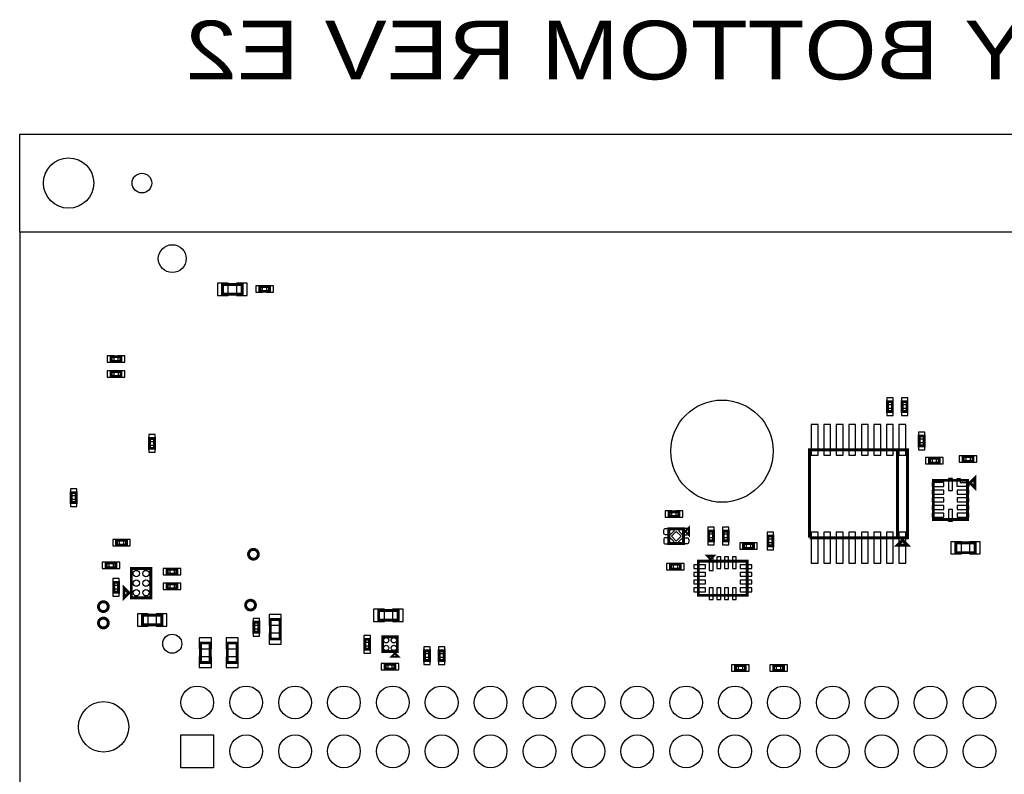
# Model space of a CAD drawing. Extents: x -287 to 3987, y -100 to 6443.
# Tile 8 of 10: x -100 to 1914, y 4900 to 6443. Entities that reach past the tile are written whole.
import ezdxf

# ---------------------------------------------------------------- set-up
doc = ezdxf.new("R2010")
doc.units = 0
for name, color, linetype in [('BG_OUTLINE', 95, 'CONTINUOUS'), ('PG_ASSEMBLY_BOTTOM', 52, 'CONTINUOUS'), ('PIN_BOTTOM', 1, 'CONTINUOUS')]:
    doc.layers.add(name, color=color, linetype=linetype)

msp = doc.modelspace()

# ---------------------------------------------------------------- linework, layer by layer
at = {"layer": 'BG_OUTLINE'}
for points in [[(-100, 6009.32), (-100, 6209.32), (3246.45, 6209.32), (3246.45, 6009.32)], [(-100, 100), (3246.45, 100), (3246.45, 6009.32), (-100, 6009.32)]]:
    msp.add_lwpolyline(points, close=True, dxfattribs=at)
at = {"layer": 'PG_ASSEMBLY_BOTTOM', "const_width": 6}
for points in [[(355, 5882), (315, 5882), (315, 5902), (355, 5902), (355, 5882)], [(411, 5888), (391, 5888), (391, 5898), (411, 5898), (411, 5888)], [(107.02, 5744.35), (87.02, 5744.35), (87.02, 5754.35), (107.02, 5754.35), (107.02, 5744.35)], [(107.24, 5714.07), (87.24, 5714.07), (87.24, 5724.07), (107.24, 5724.07), (107.24, 5714.07)], [(1685.03, 5662.42), (1685.03, 5642.42), (1675.03, 5642.42), (1675.03, 5662.42), (1685.03, 5662.42)], [(1705.03, 5642.42), (1705.03, 5662.42), (1715.03, 5662.42), (1715.03, 5642.42), (1705.03, 5642.42)], [(165.74, 5567.01), (165.74, 5587.01), (175.74, 5587.01), (175.74, 5567.01), (165.74, 5567.01)], [(1740, 5572.23), (1740, 5592.23), (1750, 5592.23), (1750, 5572.23), (1740, 5572.23)], [(1515.84, 5384.05), (1515.84, 5564.05), (1715.84, 5564.05), (1715.84, 5384.05), (1695.84, 5384.05), (1695.84, 5564.05)], [(1695.84, 5564.05), (1695.84, 5384.05), (1515.84, 5384.05)], [(1760.91, 5546.66), (1780.91, 5546.66), (1780.91, 5536.66), (1760.91, 5536.66), (1760.91, 5546.66)], [(1830, 5550), (1850, 5550), (1850, 5540), (1830, 5540), (1830, 5550)], [(1838.94, 5421.54), (1768.94, 5421.54), (1768.94, 5501.54), (1838.94, 5501.54), (1838.94, 5421.54)], [(1853.94, 5506.54), (1853.94, 5486.54), (1843.94, 5496.54), (1853.94, 5506.54)], [(5.54, 5456.35), (5.54, 5476.35), (15.54, 5476.35), (15.54, 5456.35), (5.54, 5456.35)], [(1248.34, 5427.35), (1228.34, 5427.35), (1228.34, 5437.35), (1248.34, 5437.35), (1248.34, 5427.35)], [(1257.94, 5372.23), (1227.94, 5372.23), (1227.94, 5402.23), (1257.94, 5402.23), (1257.94, 5372.23)], [(1267.94, 5402.23), (1267.94, 5392.23), (1262.94, 5397.23), (1267.94, 5402.23)], [(1319.41, 5397.75), (1319.41, 5377.75), (1309.41, 5377.75), (1309.41, 5397.75), (1319.41, 5397.75)], [(1349.41, 5397.75), (1349.41, 5377.75), (1339.41, 5377.75), (1339.41, 5397.75), (1349.41, 5397.75)], [(118.28, 5369.07), (98.28, 5369.07), (98.28, 5379.07), (118.28, 5379.07), (118.28, 5369.07)], [(1430.72, 5367.61), (1430.72, 5387.61), (1440.72, 5387.61), (1440.72, 5367.61), (1430.72, 5367.61)], [(1705.84, 5379.05), (1715.84, 5369.05), (1695.84, 5369.05), (1705.84, 5379.05)], [(1400.79, 5362.31), (1380.79, 5362.31), (1380.79, 5372.31), (1400.79, 5372.31), (1400.79, 5362.31)], [(1814.7, 5373.56), (1854.7, 5373.56), (1854.7, 5353.56), (1814.7, 5353.56), (1814.7, 5373.56)], [(1388.2, 5336.39), (1388.2, 5266.39), (1288.2, 5266.39), (1288.2, 5336.39), (1388.2, 5336.39)], [(1308.2, 5346.39), (1318.2, 5346.39), (1313.2, 5341.39), (1308.2, 5346.39)], [(96.91, 5322.73), (76.91, 5322.73), (76.91, 5332.73), (96.91, 5332.73), (96.91, 5322.73)], [(128.4, 5321.28), (168.4, 5321.28), (168.4, 5261.28), (128.4, 5261.28), (128.4, 5321.28)], [(221.71, 5309.71), (201.71, 5309.71), (201.71, 5319.71), (221.71, 5319.71), (221.71, 5309.71)], [(1251.42, 5319.98), (1231.42, 5319.98), (1231.42, 5329.98), (1251.42, 5329.98), (1251.42, 5319.98)], [(92.31, 5272.89), (92.31, 5292.89), (102.31, 5292.89), (102.31, 5272.89), (92.31, 5272.89)], [(123.4, 5271.28), (113.4, 5261.28), (113.4, 5281.28), (123.4, 5271.28)], [(221.71, 5279.71), (201.71, 5279.71), (201.71, 5289.71), (221.71, 5289.71), (221.71, 5279.71)], [(674.36, 5215.39), (634.36, 5215.39), (634.36, 5235.39), (674.36, 5235.39), (674.36, 5215.39)], [(190.94, 5206), (150.94, 5206), (150.94, 5226), (190.94, 5226), (190.94, 5206)], [(432.65, 5217.01), (432.65, 5177.01), (412.65, 5177.01), (412.65, 5217.01), (432.65, 5217.01)], [(379.11, 5191.2), (379.11, 5211.2), (389.11, 5211.2), (389.11, 5191.2), (379.11, 5191.2)], [(605.77, 5156.36), (605.77, 5176.36), (615.77, 5176.36), (615.77, 5156.36), (605.77, 5156.36)], [(642.51, 5151.6), (642.51, 5181.6), (672.51, 5181.6), (672.51, 5151.6), (642.51, 5151.6)], [(269.72, 5128.9), (269.72, 5168.9), (289.72, 5168.9), (289.72, 5128.9), (269.72, 5128.9)], [(344.72, 5168.9), (344.72, 5128.9), (324.72, 5128.9), (324.72, 5168.9), (344.72, 5168.9)], [(667.51, 5146.6), (672.51, 5141.6), (662.51, 5141.6), (667.51, 5146.6)], [(738.26, 5153.04), (738.26, 5133.04), (728.26, 5133.04), (728.26, 5153.04), (738.26, 5153.04)], [(768.26, 5153.04), (768.26, 5133.04), (758.26, 5133.04), (758.26, 5153.04), (768.26, 5153.04)], [(667.5, 5115.63), (647.5, 5115.63), (647.5, 5125.63), (667.5, 5125.63), (667.5, 5115.63)], [(1384.28, 5112.9), (1364.28, 5112.9), (1364.28, 5122.9), (1384.28, 5122.9), (1384.28, 5112.9)], [(1442.24, 5122.9), (1462.24, 5122.9), (1462.24, 5112.9), (1442.24, 5112.9), (1442.24, 5122.9)]]:
    msp.add_lwpolyline(points, dxfattribs=at)
for points in [[(388.15, 5350.34, 1), (368.15, 5350.34, 1), (388.15, 5350.34)], [(382.15, 5246.34, 1), (362.15, 5246.34, 1), (382.15, 5246.34)], [(81.15, 5243.24, 1), (61.15, 5243.24, 1), (81.15, 5243.24)], [(81.15, 5209.75, 1), (61.15, 5209.75, 1), (81.15, 5209.75)]]:
    msp.add_lwpolyline(points, format="xyb", dxfattribs=at)
at = {"layer": 'PIN_BOTTOM'}
for points in [[(326.71, 5879.5), (326.71, 5904.5), (304.71, 5904.5), (304.71, 5879.5)], [(365.29, 5879.5), (365.29, 5904.5), (343.29, 5904.5), (343.29, 5879.5)], [(396.98, 5886.5), (396.98, 5899.5), (382.98, 5899.5), (382.98, 5886.5)], [(419.02, 5886.5), (419.02, 5899.5), (405.02, 5899.5), (405.02, 5886.5)], [(93, 5742.85), (93, 5755.85), (79, 5755.85), (79, 5742.85)], [(115.04, 5742.85), (115.04, 5755.85), (101.04, 5755.85), (101.04, 5742.85)], [(93.22, 5712.57), (93.22, 5725.57), (79.22, 5725.57), (79.22, 5712.57)], [(115.26, 5712.57), (115.26, 5725.57), (101.26, 5725.57), (101.26, 5712.57)], [(1686.53, 5670.44), (1673.53, 5670.44), (1673.53, 5656.44), (1686.53, 5656.44)], [(1703.53, 5656.44), (1716.53, 5656.44), (1716.53, 5670.44), (1703.53, 5670.44)], [(1686.53, 5648.4), (1673.53, 5648.4), (1673.53, 5634.4), (1686.53, 5634.4)], [(1703.53, 5634.4), (1716.53, 5634.4), (1716.53, 5648.4), (1703.53, 5648.4)], [(1519.27, 5552.79), (1533.27, 5552.79), (1533.27, 5615.79), (1519.27, 5615.79)], [(1544.86, 5552.79), (1558.86, 5552.79), (1558.86, 5615.79), (1544.86, 5615.79)], [(1570.45, 5552.79), (1584.45, 5552.79), (1584.45, 5615.79), (1570.45, 5615.79)], [(1596.04, 5552.79), (1610.04, 5552.79), (1610.04, 5615.79), (1596.04, 5615.79)], [(1621.64, 5552.79), (1635.64, 5552.79), (1635.64, 5615.79), (1621.64, 5615.79)], [(1647.23, 5552.79), (1661.23, 5552.79), (1661.23, 5615.79), (1647.23, 5615.79)], [(1672.82, 5552.79), (1686.82, 5552.79), (1686.82, 5615.79), (1672.82, 5615.79)], [(1698.41, 5552.79), (1712.41, 5552.79), (1712.41, 5615.79), (1698.41, 5615.79)], [(1738.5, 5586.25), (1751.5, 5586.25), (1751.5, 5600.25), (1738.5, 5600.25)], [(164.24, 5581.03), (177.24, 5581.03), (177.24, 5595.03), (164.24, 5595.03)], [(164.24, 5558.99), (177.24, 5558.99), (177.24, 5572.99), (164.24, 5572.99)], [(1738.5, 5564.21), (1751.5, 5564.21), (1751.5, 5578.21), (1738.5, 5578.21)], [(1752.89, 5548.16), (1752.89, 5535.16), (1766.89, 5535.16), (1766.89, 5548.16)], [(1774.93, 5548.16), (1774.93, 5535.16), (1788.93, 5535.16), (1788.93, 5548.16)], [(1821.98, 5551.5), (1821.98, 5538.5), (1835.98, 5538.5), (1835.98, 5551.5)], [(1844.02, 5551.5), (1844.02, 5538.5), (1858.02, 5538.5), (1858.02, 5551.5)], [(1807.94, 5481.04), (1807.94, 5505.04), (1799.94, 5505.04), (1799.94, 5481.04)], [(1841.53, 5497.05), (1841.54, 5489.05), (1817.54, 5489.03), (1817.52, 5505.03), (1823.52, 5505.03), (1823.53, 5497.03)], [(4.04, 5470.37), (17.04, 5470.37), (17.04, 5484.37), (4.04, 5484.37)], [(1790.35, 5489.04), (1790.35, 5497.04), (1766.35, 5497.04), (1766.35, 5489.04)], [(1790.35, 5473.29), (1790.35, 5481.29), (1766.35, 5481.29), (1766.35, 5473.29)], [(1841.53, 5473.29), (1841.53, 5481.29), (1817.53, 5481.29), (1817.53, 5473.29)], [(4.04, 5448.33), (17.04, 5448.33), (17.04, 5462.33), (4.04, 5462.33)], [(1790.35, 5457.54), (1790.35, 5465.54), (1766.35, 5465.54), (1766.35, 5457.54)], [(1841.53, 5457.54), (1841.53, 5465.54), (1817.53, 5465.54), (1817.53, 5457.54)], [(1234.32, 5425.85), (1234.32, 5438.85), (1220.32, 5438.85), (1220.32, 5425.85)], [(1256.36, 5425.85), (1256.36, 5438.85), (1242.36, 5438.85), (1242.36, 5425.85)], [(1790.35, 5441.79), (1790.35, 5449.79), (1766.35, 5449.79), (1766.35, 5441.79)], [(1807.94, 5418.04), (1807.94, 5442.04), (1799.94, 5442.04), (1799.94, 5418.04)], [(1841.53, 5441.79), (1841.53, 5449.79), (1817.53, 5449.79), (1817.53, 5441.79)], [(1790.35, 5426.04), (1790.35, 5434.04), (1766.35, 5434.04), (1766.35, 5426.04)], [(1841.53, 5426.04), (1841.53, 5434.04), (1817.53, 5434.04), (1817.53, 5426.04)], [(1320.91, 5405.77), (1307.91, 5405.77), (1307.91, 5391.77), (1320.91, 5391.77)], [(1350.91, 5405.77), (1337.91, 5405.77), (1337.91, 5391.77), (1350.91, 5391.77)], [(104.26, 5367.57), (104.26, 5380.57), (90.26, 5380.57), (90.26, 5367.57)], [(126.3, 5367.57), (126.3, 5380.57), (112.3, 5380.57), (112.3, 5367.57)], [(1242.94, 5377.33), (1252.84, 5387.23), (1242.94, 5397.13), (1233.04, 5387.23)], [(1320.91, 5383.73), (1307.91, 5383.73), (1307.91, 5369.73), (1320.91, 5369.73)], [(1350.91, 5383.73), (1337.91, 5383.73), (1337.91, 5369.73), (1350.91, 5369.73)], [(1429.22, 5381.63), (1442.22, 5381.63), (1442.22, 5395.63), (1429.22, 5395.63)], [(1519.27, 5332.31), (1533.27, 5332.31), (1533.27, 5395.31), (1519.27, 5395.31)], [(1544.86, 5332.31), (1558.86, 5332.31), (1558.86, 5395.31), (1544.86, 5395.31)], [(1570.45, 5332.31), (1584.45, 5332.31), (1584.45, 5395.31), (1570.45, 5395.31)], [(1596.04, 5332.31), (1610.04, 5332.31), (1610.04, 5395.31), (1596.04, 5395.31)], [(1621.64, 5332.31), (1635.64, 5332.31), (1635.64, 5395.31), (1621.64, 5395.31)], [(1647.23, 5332.31), (1661.23, 5332.31), (1661.23, 5395.31), (1647.23, 5395.31)], [(1672.82, 5332.31), (1686.82, 5332.31), (1686.82, 5395.31), (1672.82, 5395.31)], [(1698.41, 5332.31), (1712.41, 5332.31), (1712.41, 5395.31), (1698.41, 5395.31)], [(1386.77, 5360.81), (1386.77, 5373.81), (1372.77, 5373.81), (1372.77, 5360.81)], [(1408.81, 5360.81), (1408.81, 5373.81), (1394.81, 5373.81), (1394.81, 5360.81)], [(1429.22, 5359.59), (1442.22, 5359.59), (1442.22, 5373.59), (1429.22, 5373.59)], [(1804.41, 5376.06), (1804.41, 5351.06), (1826.41, 5351.06), (1826.41, 5376.06)], [(1842.99, 5376.06), (1842.99, 5351.06), (1864.99, 5351.06), (1864.99, 5376.06)], [(1318.58, 5344.92), (1310.58, 5344.92), (1310.58, 5316.92), (1318.58, 5316.92)], [(1334.33, 5344.89), (1326.33, 5344.89), (1326.33, 5320.89), (1334.33, 5320.89)], [(1350.07, 5344.89), (1342.07, 5344.89), (1342.07, 5320.89), (1350.07, 5320.89)], [(1365.82, 5344.89), (1357.82, 5344.89), (1357.82, 5320.89), (1365.82, 5320.89)], [(82.89, 5321.23), (82.89, 5334.23), (68.89, 5334.23), (68.89, 5321.23)], [(104.93, 5321.23), (104.93, 5334.23), (90.93, 5334.23), (90.93, 5321.23)], [(207.69, 5308.21), (207.69, 5321.21), (193.69, 5321.21), (193.69, 5308.21)], [(229.73, 5308.21), (229.73, 5321.21), (215.73, 5321.21), (215.73, 5308.21)], [(1237.4, 5318.48), (1237.4, 5331.48), (1223.4, 5331.48), (1223.4, 5318.48)], [(1259.44, 5318.48), (1259.44, 5331.48), (1245.44, 5331.48), (1245.44, 5318.48)], [(1302.96, 5321.01), (1302.96, 5329.01), (1278.96, 5329.01), (1278.96, 5321.01)], [(1397.44, 5321.01), (1397.44, 5329.01), (1373.44, 5329.01), (1373.44, 5321.01)], [(90.81, 5286.91), (103.81, 5286.91), (103.81, 5300.91), (90.81, 5300.91)], [(1302.96, 5305.26), (1302.96, 5313.26), (1278.96, 5313.26), (1278.96, 5305.26)], [(1302.96, 5289.52), (1302.96, 5297.52), (1278.96, 5297.52), (1278.96, 5289.52)], [(1397.44, 5305.26), (1397.44, 5313.26), (1373.44, 5313.26), (1373.44, 5305.26)], [(1397.44, 5289.52), (1397.44, 5297.52), (1373.44, 5297.52), (1373.44, 5289.52)], [(90.81, 5264.87), (103.81, 5264.87), (103.81, 5278.87), (90.81, 5278.87)], [(207.69, 5278.21), (207.69, 5291.21), (193.69, 5291.21), (193.69, 5278.21)], [(229.73, 5278.21), (229.73, 5291.21), (215.73, 5291.21), (215.73, 5278.21)], [(1302.96, 5273.77), (1302.96, 5281.77), (1278.96, 5281.77), (1278.96, 5273.77)], [(1318.58, 5281.89), (1310.58, 5281.89), (1310.58, 5257.89), (1318.58, 5257.89)], [(1334.33, 5281.89), (1326.33, 5281.89), (1326.33, 5257.89), (1334.33, 5257.89)], [(1350.07, 5281.89), (1342.07, 5281.89), (1342.07, 5257.89), (1350.07, 5257.89)], [(1365.82, 5281.89), (1357.82, 5281.89), (1357.82, 5257.89), (1365.82, 5257.89)], [(1397.44, 5273.77), (1397.44, 5281.77), (1373.44, 5281.77), (1373.44, 5273.77)], [(646.07, 5212.89), (646.07, 5237.89), (624.07, 5237.89), (624.07, 5212.89)], [(684.65, 5212.89), (684.65, 5237.89), (662.65, 5237.89), (662.65, 5212.89)], [(162.65, 5203.5), (162.65, 5228.5), (140.65, 5228.5), (140.65, 5203.5)], [(201.23, 5203.5), (201.23, 5228.5), (179.23, 5228.5), (179.23, 5203.5)], [(377.61, 5205.22), (390.61, 5205.22), (390.61, 5219.22), (377.61, 5219.22)], [(435.15, 5227.3), (410.15, 5227.3), (410.15, 5205.3), (435.15, 5205.3)], [(377.61, 5183.18), (390.61, 5183.18), (390.61, 5197.18), (377.61, 5197.18)], [(267.22, 5157.19), (292.22, 5157.19), (292.22, 5179.19), (267.22, 5179.19)], [(347.22, 5179.19), (322.22, 5179.19), (322.22, 5157.19), (347.22, 5157.19)], [(435.15, 5188.72), (410.15, 5188.72), (410.15, 5166.72), (435.15, 5166.72)], [(604.27, 5170.38), (617.27, 5170.38), (617.27, 5184.38), (604.27, 5184.38)], [(604.27, 5148.34), (617.27, 5148.34), (617.27, 5162.34), (604.27, 5162.34)], [(739.76, 5161.06), (726.76, 5161.06), (726.76, 5147.06), (739.76, 5147.06)], [(769.76, 5161.06), (756.76, 5161.06), (756.76, 5147.06), (769.76, 5147.06)], [(267.22, 5118.61), (292.22, 5118.61), (292.22, 5140.61), (267.22, 5140.61)], [(347.22, 5140.61), (322.22, 5140.61), (322.22, 5118.61), (347.22, 5118.61)], [(739.76, 5139.02), (726.76, 5139.02), (726.76, 5125.02), (739.76, 5125.02)], [(769.76, 5139.02), (756.76, 5139.02), (756.76, 5125.02), (769.76, 5125.02)], [(653.48, 5114.13), (653.48, 5127.13), (639.48, 5127.13), (639.48, 5114.13)], [(675.52, 5114.13), (675.52, 5127.13), (661.52, 5127.13), (661.52, 5114.13)], [(1370.26, 5111.4), (1370.26, 5124.4), (1356.26, 5124.4), (1356.26, 5111.4)], [(1392.3, 5111.4), (1392.3, 5124.4), (1378.3, 5124.4), (1378.3, 5111.4)], [(1434.22, 5124.4), (1434.22, 5111.4), (1448.22, 5111.4), (1448.22, 5124.4)], [(1456.26, 5124.4), (1456.26, 5111.4), (1470.26, 5111.4), (1470.26, 5124.4)], [(229.76, 4913.9), (229.76, 4980.9), (296.76, 4980.9), (296.76, 4913.9)]]:
    msp.add_lwpolyline(points, close=True, dxfattribs=at)
for points in [[(1230.39, 5390.35), (1221.29, 5390.35, -0.414356), (1217.32, 5394.32), (1217.32, 5399.04, -0.414356), (1221.29, 5403.01), (1237.86, 5403.01), (1237.86, 5397.82)], [(1255.49, 5390.35), (1264.59, 5390.35, 0.414356), (1268.56, 5394.32), (1268.56, 5399.04, 0.414356), (1264.59, 5403.01), (1248.02, 5403.01), (1248.02, 5397.82)], [(1230.39, 5384.11), (1221.29, 5384.11, 0.414356), (1217.32, 5380.14), (1217.32, 5375.42, 0.414356), (1221.29, 5371.45), (1237.86, 5371.45), (1237.86, 5376.64)], [(1255.49, 5384.11), (1264.59, 5384.11, -0.414356), (1268.56, 5380.14), (1268.56, 5375.42, -0.414356), (1264.59, 5371.45), (1248.02, 5371.45), (1248.02, 5376.64)]]:
    msp.add_lwpolyline(points, format="xyb", close=True, dxfattribs=at)
for centre, radius in [((0, 6109.32), 51.5), ((150, 6109.32), 20), ((212.07, 5954.84), 28.5), ((1336.59, 5561.14), 104.5), ((378.15, 5350.34), 9), ((138.56, 5310.96), 6.5), ((158.24, 5310.96), 6.5), ((138.56, 5291.28), 6.5), ((158.24, 5291.28), 6.5), ((138.56, 5271.6), 6.5), ((158.24, 5271.6), 6.5), ((71.15, 5243.24), 9), ((372.15, 5246.34), 9), ((71.15, 5209.75), 9), ((212.07, 5167.44), 19.5), ((649.64, 5174.47), 5.5), ((665.38, 5174.47), 5.5), ((649.64, 5158.73), 5.5), ((665.38, 5158.73), 5.5), ((263.26, 5047.4), 33.5), ((363.26, 5047.4), 33.5), ((463.26, 5047.4), 33.5), ((563.26, 5047.4), 33.5), ((663.26, 5047.4), 33.5), ((763.26, 5047.4), 33.5), ((863.26, 5047.4), 33.5), ((963.26, 5047.4), 33.5), ((1063.26, 5047.4), 33.5), ((1163.26, 5047.4), 33.5), ((1263.26, 5047.4), 33.5), ((1363.26, 5047.4), 33.5), ((1463.26, 5047.4), 33.5), ((1563.26, 5047.4), 33.5), ((1663.26, 5047.4), 33.5), ((1763.26, 5047.4), 33.5), ((1863.26, 5047.4), 33.5), ((71.53, 4997.4), 51.5), ((363.26, 4947.4), 33.5), ((463.26, 4947.4), 33.5), ((563.26, 4947.4), 33.5), ((663.26, 4947.4), 33.5), ((763.26, 4947.4), 33.5), ((863.26, 4947.4), 33.5), ((963.26, 4947.4), 33.5), ((1063.26, 4947.4), 33.5), ((1163.26, 4947.4), 33.5), ((1263.26, 4947.4), 33.5), ((1363.26, 4947.4), 33.5), ((1463.26, 4947.4), 33.5), ((1563.26, 4947.4), 33.5), ((1663.26, 4947.4), 33.5), ((1763.26, 4947.4), 33.5), ((1863.26, 4947.4), 33.5)]:
    msp.add_circle(centre, radius, dxfattribs=at)

# ---------------------------------------------------------------- texts
at = {"layer": 'PG_ASSEMBLY_BOTTOM', "text_generation_flag": 2, "width": 1.183333}
msp.add_text('PROC124E2 ASSEMBLY BOTTOM REV E2', height=120, dxfattribs=at).set_placement((4006.38, 6321.34))

doc.saveas('drawing.dxf')
